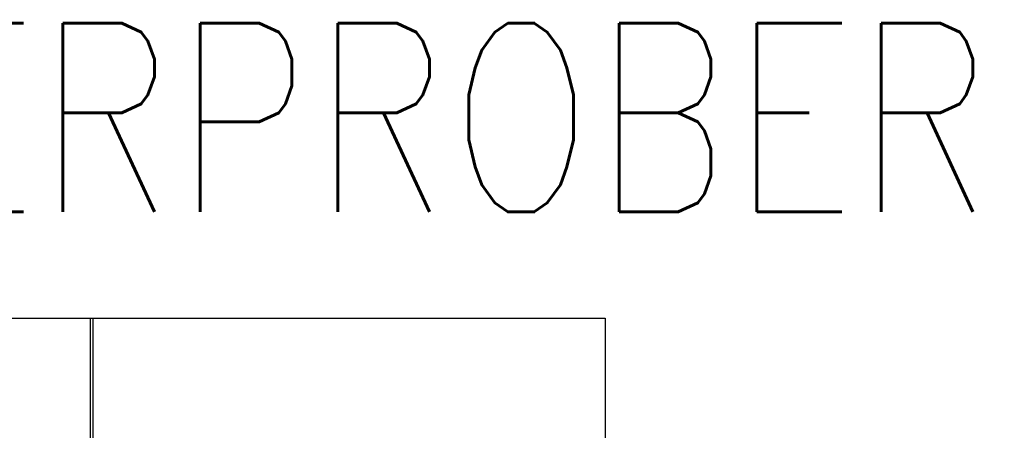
# Model space of a CAD drawing. Extents: x -1763 to 4575, y -3429 to 1051.
# Tile 61 of 192: x -1097 to -889, y -240 to -153. Entities that reach past the tile are written whole.
import ezdxf

# ---------------------------------------------------------------- set-up
doc = ezdxf.new("R2010")
doc.units = 0
doc.layers.add('1', color=7, linetype='CONTINUOUS')
doc.styles.add('CONVERTER_1', font='txt.shx', dxfattribs={"width": 0.81})

# ---------------------------------------------------------------- blocks, each defined once
blk = doc.blocks.new('_1__S', base_point=(-791.11, -587.96))
at = {"layer": '1', "color": 3, "linetype": 'CONTINUOUS'}
for p, q in [((-1025, 85.99), (-881.49, 85.99)), ((-881.49, 85.99), (-881.49, 38.75)), ((-881.49, 85.99), (-880.86, 85.99)), ((-880.86, 85.99), (-772.27, 85.99)), ((-880.86, 38.75), (-880.86, 85.99)), ((-772.27, 85.99), (-772.27, 38.75))]:
    blk.add_line(p, q, dxfattribs=at)
at = {"layer": '1', "color": 7, "style": 'CONVERTER_1', "width": 0.81}
blk.add_text('WAFERPROBER', height=40, dxfattribs=at).set_placement((-1002.57, 108.52))
blk = doc.blocks.new('MANI_DBDWN_T__S', base_point=(128.35, 4479.64))
at = {"layer": '1', "xscale": 4, "yscale": 4, "zscale": 4, "rotation": 90}
blk.add_blockref('_1__S', (4207.11, 6312.57), dxfattribs=at)
blk = doc.blocks.new('_2__S', base_point=(2255.28, 5121.49))
at = {"layer": '1', "rotation": -90}
blk.add_blockref('MANI_DBDWN_T__S', (1613.43, 7248.43), dxfattribs=at)

msp = doc.modelspace()

# ---------------------------------------------------------------- block references
at = {"layer": '1', "xscale": 0.25, "yscale": 0.25, "zscale": 0.25}
msp.add_blockref('_2__S', (-1289.88, -402), dxfattribs=at)

doc.saveas('drawing.dxf')
